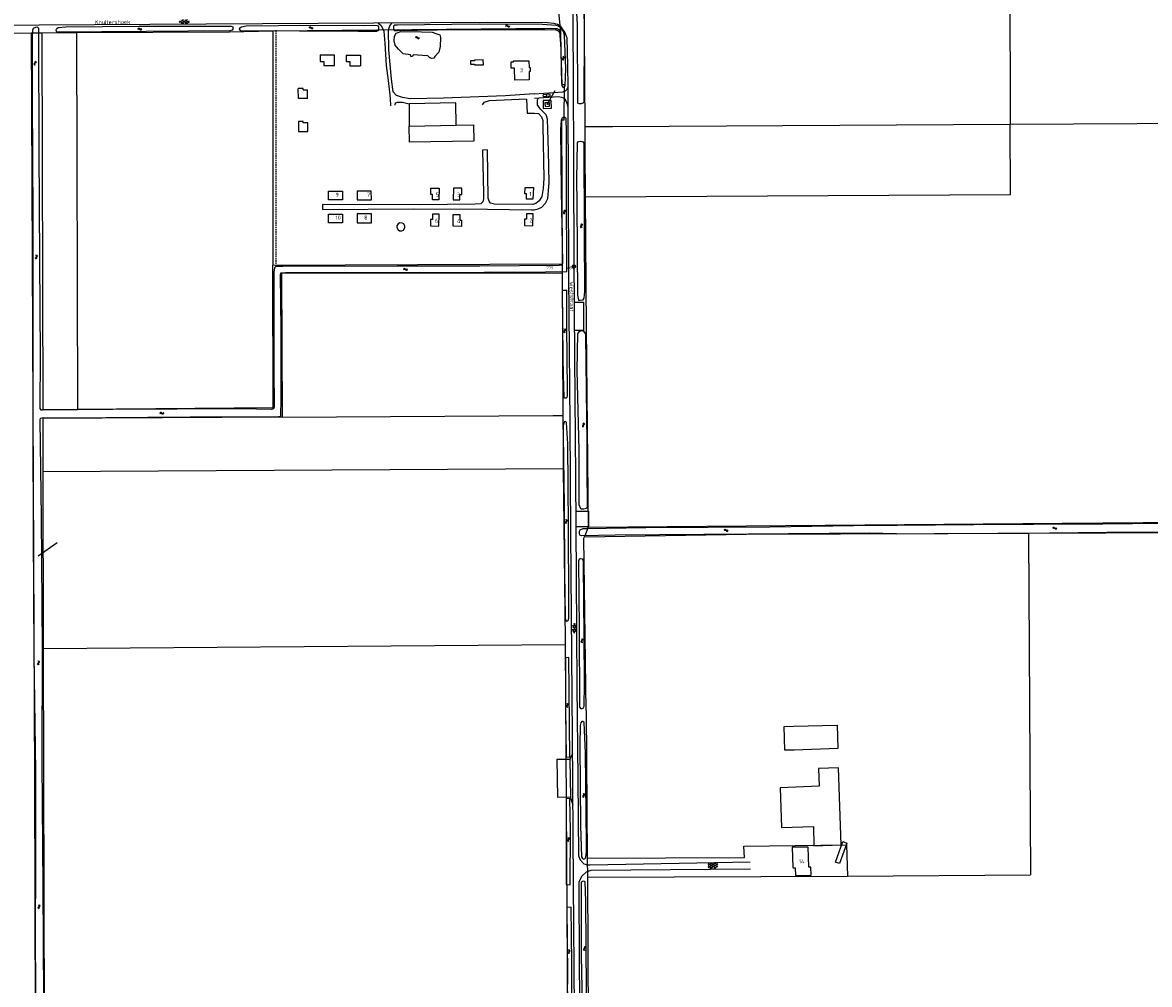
# Model space of a CAD drawing. Header units: metres. Extents: x 51973 to 58000, y 375000 to 380663.
# Tile 48 of 56: x 56557 to 57263, y 379195 to 379798. Entities that reach past the tile are written whole.
import ezdxf
from ezdxf.enums import TextEntityAlignment as Align

# ---------------------------------------------------------------- set-up
doc = ezdxf.new("R2010")
doc.units = ezdxf.units.M
doc.header["$LTSCALE"] = 0.1
doc.linetypes.add('LP', pattern=[14, 9, -5])
doc.layers.get('0').update_dxf_attribs({"linetype": 'CONTINUOUS'})
doc.layers.add('B-WA-OG-TOPOGRAFIE-G', color=253, linetype='CONTINUOUS')
doc.styles.add('ISOCP', font='ISOCP.shx', dxfattribs={"height": 1.8})

# ---------------------------------------------------------------- blocks, each defined once
blk = doc.blocks.new('M01')
at = {"color": 0}
for radius in [1.05, 0.625]:
    blk.add_circle((0, 0), radius, dxfattribs=at)
blk = doc.blocks.new('BIJPIJL')
at = {"color": 0}
blk.add_line((0, 0), (1, 0), dxfattribs=at)
blk = doc.blocks.new('S016')
at = {"color": 0, "linetype": 'Continuous'}
for points in [[(0.01, -0.38), (2.65, 1.15)], [(2.65, -1.15), (0.01, 0.38)], [(5.07, -1.15), (1.09, 1.15)], [(1.09, -1.15), (5.07, 1.15)], [(6.16, -0.38), (3.51, 1.15)], [(3.51, -1.15), (6.16, 0.37)]]:
    blk.add_lwpolyline(points, dxfattribs=at)
blk = doc.blocks.new('S014')
at = {"color": 0}
for p, q in [((0, -0.75), (4.2, 1.67)), ((0, 0.65), (1.78, 1.67)), ((5.07, -1.52), (0, 1.4)), ((2.64, -1.52), (0, 0)), ((1.08, -1.52), (6.15, 1.4)), ((6.15, -0.75), (1.95, 1.67)), ((3.51, -1.52), (6.15, 0)), ((6.15, 0.65), (4.37, 1.67))]:
    blk.add_line(p, q, dxfattribs=at)
blk = doc.blocks.new('S022')
at = {"color": 0}
for p, q in [((0.01, 1.15), (0.31, 1.15)), ((0.31, -2.3), (0.31, 2.3)), ((0.31, 2.1), (1.51, 2.1)), ((0.31, 0), (1.51, 0)), ((1.51, -2.3), (1.51, 2.3)), ((1.51, 1.05), (1.81, 1.05)), ((0.01, -1.15), (0.31, -1.15)), ((0.31, -2.1), (1.51, -2.1)), ((1.51, -1.05), (1.81, -1.05))]:
    blk.add_line(p, q, dxfattribs=at)
blk = doc.blocks.new('S05')
at = {"color": 0}
for p, q in [((0.08, 0.3), (0.38, 0.59)), ((0.11, -0.19), (0.41, 0.09)), ((0.38, 0.59), (0.68, 0.71)), ((0.41, 0.09), (0.71, 0.21)), ((0.68, 0.71), (1.01, 0.62)), ((0.71, 0.21), (1.02, 0.12)), ((1.01, 0.62), (1.33, 0.37)), ((1.02, 0.12), (1.36, -0.12)), ((1.33, 0.37), (1.66, 0.13)), ((1.66, 0.13), (1.97, 0.04)), ((1.97, 0.04), (2.28, 0.16)), ((2.28, 0.16), (2.58, 0.44)), ((1.36, -0.12), (1.68, -0.37)), ((1.68, -0.37), (2, -0.46)), ((2, -0.46), (2.31, -0.33)), ((2.31, -0.33), (2.61, -0.05))]:
    blk.add_line(p, q, dxfattribs=at)

msp = doc.modelspace()

# ---------------------------------------------------------------- linework, layer by layer
at = {"layer": 'B-WA-OG-TOPOGRAFIE-G'}
for points in [[(56908.836, 379749.317), (56908.86, 379792.561), (56908.163, 379856.787), (56908.019, 379870.472), (56906.9, 379871.032), (56905.213, 379870.574), (56904.178, 379869.503), (56903.097, 379866.727), (56903.009, 379852.259), (56903.991, 379804.195), (56904.301, 379797.187)], [(56908.559, 379824.606), (56908.74, 379791.833), (56909.135, 379733.2)], [(57175.5, 379826.16), (57175.72, 379734.62)], [(56901.399, 379817.772), (56901.966, 379767.212), (56901.971, 379706.254), (56902.224, 379650.808), (56902.7, 379588.585), (56903.322, 379513.488), (56903.664, 379450.966), (56904.233, 379382.479), (56904.806, 379324.366), (56905.28, 379275.973), (56906.23, 379273.536), (56908.618, 379271.089), (56910.79, 379270.371), (56912.427, 379270.302), (57012.749, 379272.214)], [(56892.39, 379807.169), (56893.901, 379792.241)], [(56902.662, 379179.409), (56902.165, 379258.657), (56901.499, 379351.016), (56900.424, 379478.249), (56899.987, 379546.945), (56899.123, 379639.41), (56898.906, 379698.86), (56898.718, 379745.06), (56898.665, 379758.03), (56898.61, 379771.482), (56898.039, 379788.555), (56896.628, 379792.436), (56894.159, 379795.905), (56892.009, 379797.15), (56889.67, 379797.845), (56885.807, 379798.145), (56848.286, 379798.306), (56776.896, 379797.887), (56707.285, 379797.603), (56636.536, 379797.12), (56567.286, 379796.714), (56499.803, 379796.493)], [(56563.152, 379793.428), (56562.955, 379791.108), (56562.952, 379750.056), (56563.362, 379676.749), (56563.205, 379601.343), (56563.374, 379541.13), (56563.485, 379479.383), (56563.932, 379402.122), (56564.943, 379329.067), (56564.928, 379263.983), (56564.82, 379233.876), (56565.002, 379184.743)], [(56568.433, 379555.5), (56567.987, 379556.377), (56568.188, 379589.802), (56567.624, 379649.046), (56567.251, 379718.765), (56567.125, 379789.839), (56567.091, 379794.672), (56566.301, 379795.557), (56564.964, 379795.228), (56563.589, 379794.607), (56563.152, 379793.428)], [(56683.397, 379796.034), (56687.596, 379796.183), (56688.614, 379795.583), (56688.538, 379794.275), (56688.136, 379793.538), (56686.79, 379793.16), (56634.578, 379792.73), (56578.354, 379792.236), (56578.101, 379792.783), (56577.855, 379793.841), (56578.256, 379794.668), (56579.125, 379795.243), (56583.991, 379795.67), (56629.879, 379796.175), (56683.397, 379796.034)], [(56590.65, 379792.075), (56686.553, 379792.576), (56713.64, 379793.17)], [(56693.598, 379793.163), (56692.791, 379794.222), (56693.089, 379795.066), (56694.012, 379795.746), (56696.976, 379796.239), (56737.345, 379796.625), (56770.346, 379796.595)], [(56777.197, 379796.748), (56779.328, 379796.602), (56779.822, 379795.702), (56779.977, 379794.415), (56779.856, 379793.411), (56778.731, 379792.695), (56767.218, 379792.808), (56693.598, 379793.163)], [(56713.64, 379793.17), (56887.72, 379794.86)], [(56713.64, 379793.17), (56713.689, 379646.351)], [(56770.346, 379796.595), (56777.197, 379796.748)], [(56779.625, 379797.903), (56781.349, 379796.772), (56782.284, 379795.253), (56783.211, 379792.897), (56783.753, 379785.402), (56784.789, 379771.363), (56785.983, 379762.073), (56786.694, 379754.744), (56787.158, 379750.715), (56787.449, 379746.241)], [(56877.331, 379753.591), (56859.5, 379752.522), (56820.639, 379750.946), (56799.676, 379750.537), (56794.988, 379751.309), (56791.201, 379752.632), (56789.156, 379754.999), (56787.946, 379762.78), (56786.452, 379781.351), (56786.126, 379793.763), (56786.934, 379796.382)], [(56786.934, 379796.382), (56788.256, 379797.954)], [(56791.786, 379796.758), (56789.949, 379796.721), (56789.327, 379796.001), (56789.37, 379794.659), (56789.805, 379793.481), (56791.817, 379793.405), (56829.271, 379794.1), (56884.213, 379794.065), (56890.917, 379793.776), (56892.031, 379793.318)], [(56891.071, 379796.609), (56882.636, 379797.08), (56842.979, 379797.289), (56808.765, 379796.999), (56791.786, 379796.758)], [(56887.72, 379794.86), (56890.64, 379794.64), (56891.749, 379794.533), (56892.371, 379794.289), (56892.833, 379793.981), (56893.287, 379793.533), (56893.596, 379793.077), (56893.792, 379792.633), (56893.901, 379792.241)], [(56896.446, 379790.507), (56895.77, 379792.778), (56894.116, 379795.086), (56892.617, 379796.163), (56891.071, 379796.609)], [(56893.99, 379786.544), (56893.649, 379791.351), (56893.072, 379792.543), (56892.031, 379793.318)], [(56904.301, 379797.187), (56904.525, 379747.866)], [(56415.943, 379790.519), (56477.114, 379791.117), (56562.22, 379791.926)], [(56562.22, 379791.926), (56568.94, 379791.961)], [(56562.22, 379791.926), (56563.277, 379556.013), (56564.295, 379324.558), (56564.735, 379172.799)], [(56568.94, 379791.961), (56590.65, 379792.075)], [(56568.94, 379791.961), (56569.488, 379555.74), (56591.215, 379555.933)], [(56590.65, 379792.075), (56591.215, 379555.933)], [(56817.674, 379779.85), (56815.261, 379777.142), (56814.506, 379775.965), (56813.195, 379775.857), (56811.779, 379776.397), (56810.794, 379777.4), (56810.628, 379777.567), (56801.554, 379778.03), (56801.18, 379777.054), (56800.094, 379777.167), (56799.838, 379778.059), (56795.435, 379778.858), (56792.349, 379781.749), (56790.325, 379784.096), (56789.705, 379786.965), (56789.83, 379789.908), (56790.962, 379791.737)], [(56790.962, 379791.737), (56793.934, 379792.714), (56806.844, 379792.643), (56813.603, 379792.242), (56816.333, 379791.376), (56818.227, 379790.687), (56818.824, 379788.893), (56818.434, 379783.307), (56817.674, 379779.85)], [(56893.901, 379792.241), (56893.969, 379791.59), (56894.46, 379759.66), (56896.16, 379759.55), (56896.08, 379737.21), (56894.48, 379737.2), (56894.951, 379647.222)], [(56893.99, 379786.544), (56894.584, 379766.777)], [(56894.584, 379766.777), (56894.757, 379758.947), (56895.423, 379757.822), (56896.39, 379757.945), (56896.922, 379758.658), (56897.286, 379769.616), (56896.446, 379790.507)], [(56743.362, 379778.052), (56743.342, 379774.043)], [(56743.342, 379774.043), (56745.7, 379774.036)], [(56743.362, 379778.052), (56752.348, 379778.054)], [(56745.7, 379774.036), (56745.702, 379771.352)], [(56752.342, 379771.346), (56752.348, 379778.054)], [(56759.654, 379778.021), (56759.628, 379773.979)], [(56759.628, 379773.979), (56761.974, 379773.981)], [(56759.654, 379778.021), (56768.645, 379778.013)], [(56761.974, 379773.981), (56761.957, 379771.319)], [(56768.645, 379778.013), (56768.611, 379771.313)], [(56837.526, 379774.297), (56837.566, 379772.298), (56840.095, 379772.347), (56840.104, 379771.847), (56845.591, 379771.954), (56845.532, 379774.954), (56840.046, 379774.846), (56840.055, 379774.347), (56837.526, 379774.297)], [(56865.253, 379762.332), (56865.194, 379769.844), (56862.991, 379769.826), (56862.96, 379773.712), (56864.573, 379773.725), (56864.568, 379774.326), (56874.176, 379774.442), (56874.213, 379770.232), (56874.983, 379770.238), (56875.006, 379767.638), (56874.226, 379767.631), (56874.271, 379762.441), (56865.253, 379762.332)], [(56745.702, 379771.352), (56752.342, 379771.346)], [(56761.957, 379771.319), (56768.611, 379771.313)], [(56877.331, 379753.591), (56895.625, 379754.929), (56897.113, 379755.552), (56898.065, 379756.523), (56898.665, 379758.03)], [(56732.644, 379757.032), (56729.649, 379757.007)], [(56729.712, 379750.748), (56729.649, 379757.007)], [(56735.466, 379750.816), (56729.712, 379750.748)], [(56732.643, 379756.215), (56732.644, 379757.032)], [(56732.643, 379756.215), (56735.417, 379756.21)], [(56735.466, 379750.816), (56735.417, 379756.21)], [(56845.071, 379718.438), (56845.713, 379691.396), (56845.666, 379687.934), (56845.248, 379685.929), (56844.004, 379684.773), (56840.481, 379684.485), (56805.732, 379684.133), (56744.757, 379684.395), (56744.726, 379681.266), (56801.796, 379681.657), (56848.184, 379681.426), (56875.789, 379680.876), (56877.411, 379680.916), (56879.876, 379681.563), (56882.178, 379682.602), (56884.606, 379685.094), (56886.089, 379688.153), (56886.855, 379697.927), (56886.381, 379717.941), (56885.848, 379737.732), (56885.038, 379740.59), (56883.154, 379742.341), (56881.218, 379744.373), (56879.565, 379746.736), (56879.484, 379749.979), (56879.883, 379750.832)], [(56898.718, 379745.06), (56898.115, 379747.678), (56897.098, 379749.842), (56895.831, 379750.929), (56894.702, 379751.467), (56892.478, 379751.759), (56877.71, 379750.672)], [(56790.414, 379746.547), (56790.485, 379748.056), (56791.774, 379748.379), (56794.848, 379748.404), (56799.01, 379747.49)], [(56828.632, 379734.072), (56828.39, 379748.05), (56799.01, 379747.49), (56799.14, 379733.51)], [(56872.67, 379750.437), (56849.24, 379749.325), (56845.932, 379748.239), (56844.911, 379746.74)], [(56872.67, 379750.437), (56873.031, 379741.602), (56877.726, 379741.668), (56880.126, 379741.309), (56881.951, 379739.279), (56882.821, 379736.867), (56882.957, 379733.568), (56883.472, 379700.587), (56882.963, 379694.276), (56882.133, 379689.366), (56880.486, 379686.699), (56878.513, 379685.041), (56876.661, 379684.221), (56852.574, 379684.569), (56850.065, 379685.152), (56849.184, 379686.502), (56848.587, 379688.297), (56848.213, 379718.594), (56845.071, 379718.438)], [(56888.2, 379744.67), (56888.08, 379749.55), (56882.99, 379749.5), (56883.16, 379744.5), (56888.2, 379744.67)], [(56887.03, 379745.86), (56886.93, 379748.12), (56884.18, 379748.03), (56884.26, 379745.77), (56887.03, 379745.86)], [(56908.836, 379749.317), (56908.292, 379748.095), (56906.941, 379747.331), (56905.601, 379747.35), (56904.525, 379747.866)], [(56897.831, 379642.421), (56897.838, 379649.398), (56897.596, 379687.3), (56897.769, 379729.582), (56897.428, 379738.193), (56896.885, 379738.944), (56896.05, 379739.043), (56894.886, 379738.411), (56894.392, 379737.21), (56893.896, 379731.099), (56894.362, 379693.079), (56895.275, 379647.501), (56894.72, 379646.324), (56893.052, 379646.043), (56843.371, 379645.628), (56791.68, 379645.585), (56719.86, 379645.411), (56715.513, 379645.369), (56714.738, 379644.546), (56714.354, 379641.887), (56714.221, 379581.196), (56714.453, 379557.458), (56714.126, 379556.336), (56712.884, 379555.79), (56694.076, 379556.244), (56613.519, 379555.714), (56569.368, 379555.451), (56568.433, 379555.5)], [(56729.782, 379736.285), (56729.763, 379730.038)], [(56729.763, 379730.038), (56735.523, 379730.046)], [(56732.729, 379736.291), (56729.782, 379736.285)], [(56732.731, 379735.456), (56732.729, 379736.291)], [(56735.511, 379735.476), (56732.731, 379735.456)], [(56735.523, 379730.046), (56735.511, 379735.476)], [(56839.333, 379734.276), (56839.526, 379724.118), (56799.334, 379723.352), (56799.14, 379733.51)], [(56799.14, 379733.51), (56828.632, 379734.072)], [(56828.632, 379734.072), (56839.333, 379734.276)], [(56909.135, 379733.2), (56926.535, 379733.293), (57175.72, 379734.62)], [(56909.135, 379733.2), (56909.24, 379717.628), (56909.43, 379689.151)], [(56909.43, 379689.151), (57175.87, 379690.55), (57175.72, 379734.62)], [(57175.72, 379734.62), (57334.71, 379735.48)], [(56904.311, 379722.711), (56903.986, 379700.426), (56904.221, 379684.809)], [(56904.221, 379684.809), (56904.634, 379627.504), (56905.139, 379624.428), (56906.315, 379624.255), (56908.101, 379624.478), (56908.858, 379625.644), (56909.126, 379629.832), (56909.018, 379666.24), (56908.763, 379722.457)], [(56904.311, 379722.711), (56905.272, 379723.705), (56906.619, 379724.019), (56907.921, 379723.554), (56908.763, 379722.457)], [(56817.775, 379687.179), (56813.675, 379687.22), (56813.709, 379690.62), (56812.61, 379690.631), (56812.65, 379694.581), (56817.849, 379694.528), (56817.775, 379687.179)], [(56826.764, 379687.278), (56830.863, 379687.179), (56830.946, 379690.578), (56832.046, 379690.551), (56832.142, 379694.5), (56826.943, 379694.626), (56826.764, 379687.278)], [(56876.95, 379694.999), (56876.612, 379687.667), (56872.518, 379687.639), (56872.674, 379691.019), (56871.573, 379691.012), (56871.755, 379694.963), (56876.95, 379694.999)], [(56748.49, 379687.145), (56748.467, 379692.664), (56757.416, 379692.701), (56757.416, 379687.182), (56748.49, 379687.145)], [(56775.401, 379687.257), (56775.395, 379692.776), (56766.459, 379692.739), (56766.477, 379687.22), (56775.401, 379687.257)], [(56909.43, 379689.151), (56910, 379607.04), (56911.21, 379482.12)], [(56757.418, 379672.818), (56748.548, 379672.782), (56748.526, 379678.307), (56757.418, 379678.344), (56757.418, 379672.818)], [(56775.415, 379672.893), (56775.409, 379678.419), (56766.507, 379678.382), (56766.525, 379672.856), (56775.415, 379672.893)], [(56817.809, 379678.167), (56813.709, 379678.225), (56813.661, 379674.825), (56812.561, 379674.841), (56812.506, 379670.891), (56817.705, 379670.818), (56817.809, 379678.167)], [(56826.712, 379678.042), (56830.811, 379677.984), (56830.763, 379674.585), (56831.863, 379674.569), (56831.808, 379670.62), (56826.608, 379670.693), (56826.712, 379678.042)], [(56876.718, 379678.366), (56872.618, 379678.426), (56872.568, 379675.027), (56871.468, 379675.043), (56871.41, 379671.093), (56876.61, 379671.017), (56876.718, 379678.366)], [(56794.604, 379667.795), (56795.588, 379668.32), (56796.365, 379669.665), (56796.423, 379670.727), (56795.751, 379672.158), (56794.763, 379672.712), (56793.251, 379672.753), (56792.236, 379672.261), (56791.401, 379670.94), (56791.371, 379669.832), (56792.111, 379668.451), (56793.018, 379667.874), (56794.604, 379667.795)], [(56591.215, 379555.933), (56713.896, 379557.022), (56713.689, 379646.351)], [(56713.689, 379646.351), (56894.951, 379647.222)], [(56894.951, 379647.222), (56894.982, 379641.55)], [(56570.188, 379187.294), (56569.799, 379256.504), (56569.194, 379334.804), (56569.386, 379405.555), (56568.811, 379488.227), (56567.848, 379549.231), (56568.194, 379550.292), (56569.724, 379550.791), (56582.497, 379550.692), (56661.949, 379551.315), (56717.31, 379551.42), (56718.274, 379551.496), (56718.642, 379551.924), (56718.843, 379562.191), (56718.856, 379606.195), (56718.571, 379640.279), (56718.714, 379641.472), (56721.716, 379641.78)], [(56719.041, 379641.25), (56894.982, 379641.55)], [(56719.041, 379641.25), (56719.43, 379551.056)], [(56721.716, 379641.78), (56787.14, 379641.653), (56846.193, 379641.906), (56884.537, 379642.058)], [(56884.537, 379642.058), (56897.831, 379642.421)], [(56894.982, 379641.55), (56895.477, 379552.12)], [(56895.011, 379630.686), (56897.819, 379630.72)], [(56895.011, 379630.686), (56895.452, 379588.556), (56895.695, 379577.281)], [(56895.695, 379577.281), (56896.083, 379563.404), (56896.726, 379563.126), (56897.626, 379563.135), (56898.072, 379563.542), (56898.281, 379564.532), (56898.22, 379567.97), (56897.797, 379607.936), (56897.819, 379630.72)], [(56902.435, 379623.178), (56908.413, 379623.178), (56908.413, 379605.331), (56902.571, 379605.409)], [(56910.458, 379518.629), (56910.545, 379494.864), (56910.231, 379493.791), (56908.541, 379493.447), (56907.173, 379493.336), (56906.682, 379493.601), (56905.541, 379495.986), (56905.608, 379530.416), (56904.324, 379580.362), (56904.705, 379603.429), (56906.111, 379604.86), (56907.332, 379605.328), (56908.239, 379604.916), (56909.301, 379603.512), (56909.649, 379602.159), (56910.025, 379567.904), (56910.396, 379535.204), (56910.458, 379518.629)], [(56719.43, 379551.056), (56569.501, 379550.149), (56569.576, 379516.98)], [(56719.43, 379551.056), (56889.311, 379552.084), (56895.477, 379552.12)], [(56895.477, 379552.12), (56895.574, 379534.563), (56895.636, 379518.76)], [(56896.811, 379425.671), (56897.043, 379423.806), (56897.981, 379423.134), (56898.765, 379423.616), (56899.177, 379424.954), (56899.122, 379435.542), (56898.903, 379482.364), (56898.615, 379534.235), (56897.728, 379547.708), (56896.976, 379548.284), (56896.44, 379547.99), (56896.024, 379547.346), (56895.656, 379545.673), (56895.681, 379539.539), (56896.217, 379495.883), (56896.408, 379453.487), (56896.811, 379425.671)], [(56569.576, 379516.98), (56895.636, 379518.76)], [(56895.636, 379518.76), (56896.917, 379411.22), (56896.935, 379408.515)], [(56569.576, 379516.98), (56569.825, 379408.578), (56569.831, 379405.996)], [(56903.439, 379492.13), (56911.443, 379492.166), (56911.542, 379482.232), (56903.493, 379482.188)], [(57104.522, 379477.834), (57087.555, 379478.344), (57011.576, 379477.748), (56928.11, 379477.061), (56907.33, 379476.659), (56906.107, 379477.031), (56905.792, 379477.903), (56905.885, 379479.658), (56906.262, 379480.43), (56908.03, 379481.161), (56910.25, 379481.307), (56947.453, 379481.823), (57025.067, 379482.191), (57090.961, 379483.416), (57104.93, 379483.13)], [(56911.21, 379482.12), (57208.36, 379484.52), (57335.343, 379485.519)], [(57611.494, 379486.27), (57610.265, 379486.275), (57604.771, 379486.413), (57591.915, 379486.389), (57568.249, 379486.277), (57539.734, 379486.136), (57511.116, 379486.161), (57478.102, 379485.956), (57444.966, 379485.642), (57403.171, 379485.454), (57353.902, 379484.987), (57317.539, 379484.728), (57271.054, 379484.269), (57233.733, 379484.002), (57190.303, 379483.739), (57152.914, 379483.577), (57104.93, 379483.13)], [(56909.92, 379367.05), (56908.631, 379475.201), (56908.949, 379475.978)], [(56908.949, 379475.978), (56909.769, 379477.986), (56910.837, 379480.599)], [(56908.949, 379475.978), (57010.41, 379477.63), (57187.182, 379478.21)], [(56910.837, 379480.599), (56911.21, 379482.12)], [(57104.522, 379477.834), (57136.59, 379478.14), (57167.956, 379478.307), (57200.404, 379478.606), (57236.232, 379478.861), (57278.845, 379479.058), (57314.218, 379479.382), (57331.666, 379479.653), (57332.864, 379479.648), (57333.325, 379479.646), (57333.521, 379479.338), (57333.525, 379478.785), (57333.378, 379469.414), (57333.113, 379415.177), (57333.554, 379348.124), (57334.435, 379285.174), (57334.464, 379221.275), (57334.392, 379173.803)], [(57187.182, 379478.21), (57332.75, 379478.91)], [(57187.182, 379478.21), (57187.188, 379477.063)], [(57187.188, 379477.063), (57188.376, 379264.152)], [(56908.744, 379383.756), (56908.587, 379369.631), (56908.005, 379368.381), (56907.383, 379368.108), (56906.798, 379368.276), (56906.111, 379369.263), (56905.939, 379370.789), (56905.742, 379418.321), (56905.499, 379460.923), (56905.786, 379462.213), (56906.455, 379462.486), (56907.596, 379462.157), (56908.048, 379461.139), (56908.193, 379458.139), (56908.508, 379413.971), (56908.744, 379383.756)], [(56569.831, 379405.996), (56896.935, 379408.515)], [(56569.831, 379405.996), (56570.364, 379172.997)], [(56896.935, 379408.515), (56898.223, 379174.522)], [(56897.523, 379338.011), (56899.705, 379337.965), (56899.205, 379400.286), (56897.123, 379400.072), (56897.126, 379368.425), (56897.523, 379338.011)], [(56909.92, 379367.05), (56910.68, 379274.57)], [(56910.181, 379283.773), (56909.607, 379340.709), (56908.8, 379359.576), (56907.9, 379360.35), (56907.236, 379360.301), (56906.609, 379359.458), (56906.145, 379357.776), (56906.093, 379345.372), (56906.533, 379294.754), (56907.105, 379275.375), (56907.785, 379274.295), (56908.643, 379273.966), (56909.346, 379274.306), (56909.835, 379275.264), (56910.285, 379278.379), (56910.181, 379283.773)], [(57040.318, 379342.384), (57034.463, 379342.19), (57034.072, 379357.094), (57039.818, 379357.245)], [(57039.818, 379357.245), (57067.309, 379357.966), (57067.792, 379343.293), (57040.318, 379342.384)], [(56901.811, 379307.79), (56900.187, 379312.765), (56892.22, 379312.662), (56891.818, 379336.562), (56899.757, 379336.607), (56901.577, 379340.246)], [(56899.757, 379336.607), (56900.187, 379312.765)], [(57069.78, 379282.89), (57068.19, 379331.2), (57055.55, 379330.75), (57055.95, 379319.64), (57031.61, 379318.75), (57032.47, 379293.88), (57052.39, 379294.48), (57052.76, 379282.33), (57069.78, 379282.89)], [(56897.562, 379258.149), (56900.016, 379257.935), (56900.274, 379292.03), (56899.855, 379312.02), (56897.494, 379311.847), (56897.425, 379285.986), (56897.562, 379258.149)], [(57066.177, 379272.096), (57070.815, 379284.98), (57073.433, 379284.037), (57068.795, 379271.153), (57066.177, 379272.096)], [(56910.68, 379274.57), (57009.2, 379275.09), (57008.74, 379282.01), (57073.23, 379282.87), (57073.85, 379263.33)], [(57050.91, 379263.99), (57050.78, 379269.04), (57049.5, 379268.99), (57049.09, 379281.51), (57039.12, 379281.39), (57039.51, 379268.64), (57039.61, 379268.65), (57039.63, 379268.54), (57041.03, 379268.58), (57041.17, 379263.77), (57050.91, 379263.99)], [(56910.68, 379274.57), (56910.78, 379262.71)], [(57012.951, 379267.704), (56912.959, 379266.935), (56909.992, 379265.705), (56907.236, 379263.232), (56905.986, 379261.025), (56905.347, 379259.337), (56905.501, 379252.972), (56905.697, 379213.214), (56905.845, 379183.192)], [(57073.85, 379263.33), (57188.376, 379264.152)], [(56910.225, 379191.848), (56909.755, 379247.578), (56909.375, 379259.721), (56908.593, 379260.084), (56907.667, 379259.928), (56906.973, 379259.639), (56906.792, 379256.668), (56906.936, 379213.254), (56907.402, 379183.272), (56908.257, 379181.873), (56909.333, 379182.201), (56909.843, 379182.808), (56910.237, 379183.559), (56910.378, 379185.575), (56910.225, 379191.848)], [(56910.78, 379262.71), (57073.85, 379263.33)], [(56910.78, 379262.71), (56911.363, 379171.161)], [(56898.14, 379189.593), (56898.303, 379187.49), (56901.068, 379187.374), (56900.971, 379208.792), (56900.526, 379243.92), (56897.895, 379243.712), (56898.248, 379201.396), (56898.14, 379189.593)]]:
    msp.add_lwpolyline(points, dxfattribs=at)
at = {"layer": 'B-WA-OG-TOPOGRAFIE-G', "linetype": 'LP'}
msp.add_lwpolyline([(56715.517, 379793.547), (56715.513, 379645.369)], dxfattribs=at)

# ---------------------------------------------------------------- block references
at = {"layer": 'B-WA-OG-TOPOGRAFIE-G'}
for name, p, rotation in [('S016', (56661.216, 379798.846), 180.4010639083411), ('S05', (56628.935, 379794.131), 1.6038627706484), ('S05', (56736.34, 379795.01), 357.3063889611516), ('S05', (56862.14, 379796.096), 173.2232171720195), ('S05', (56802.926, 379788.907), 354.146908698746), ('S05', (56564.68, 379774.271), 261.8942064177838), ('S05', (56895.936, 379774.636), 94.53052056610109), ('S022', (56885.36, 379751.71), 93.89789623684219), ('S05', (56896.172, 379681.018), 270.3437705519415), ('S05', (56906.844, 379672.334), 270.2864765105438), ('S05', (56565.711, 379649.971), 91.37483478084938), ('S05', (56798.137, 379643.759), 180.8593722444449), ('S05', (56896.57, 379603.781), 87.02032621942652), ('S05', (56645.408, 379553.62), 184.2448620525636), ('S05', (56908.119, 379547.456), 269.2551968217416), ('S05', (56897.661, 379484.255), 90.05729576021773), ('S05', (56996.293, 379480.068), 357.9361802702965), ('S05', (57204.908, 379481.495), 180), ('S016', (56902.542, 379415.515), 87.53533664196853), ('S05', (56907.176, 379412.326), 270.6302281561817), ('S05', (56567.048, 379395.608), 90.74480317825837), ('S05', (56898.225, 379368.96), 89.25519682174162), ('S05', (56908.232, 379315.276), 272.5219079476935), ('S05', (56899.017, 379284.878), 89.59893609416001), ('S014', (56986.408, 379269.543), 2.407413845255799), ('S05', (56567.334, 379242.736), 90.22918189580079), ('S05', (56899.478, 379214.592), 90.11459140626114), ('S05', (56908.779, 379219.325), 270.2291818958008)]:
    msp.add_blockref(name, p, dxfattribs=dict(at, rotation=rotation))
at = {"layer": 'B-WA-OG-TOPOGRAFIE-G', "color": 7}
for p, xscale, yscale, rotation in [((56885.625, 379747.045), 10.03057231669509, 10.03057231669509, 60.32455178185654), ((56566.735, 379464.005), 14.61579847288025, 14.61579847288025, 35.74866989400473)]:
    msp.add_blockref('BIJPIJL', p, dxfattribs=dict(at, xscale=xscale, yscale=yscale, rotation=rotation))
at = {"layer": 'B-WA-OG-TOPOGRAFIE-G'}
ref = msp.add_blockref('M01', (56902.36, 379645.51), dxfattribs=at)
ref.add_attrib('0', '779      W84', dxfattribs={"layer": '0', "color": 0, "height": 1.8, "style": 'ISOCP'}).set_placement((56902.36, 379645.51), align=Align.TOP_RIGHT)

# ---------------------------------------------------------------- texts
at = {"layer": 'B-WA-OG-TOPOGRAFIE-G', "style": 'ISOCP'}
for s, rotation, p in [('Knuitershoek', 0.401064, (56602.183, 379797.352)), ('9', 0.229182, (56752.945, 379689.164)), (' 7', 0.229182, (56770.931, 379689.238)), ('10', 0.229182, (56752.975, 379674.8)), ('8', 0.229182, (56770.962, 379674.874)), ('Weststraat', 271.203035, (56899.573, 379635.909))]:
    msp.add_text(s, height=2.5, rotation=rotation, dxfattribs=at).set_placement(p)
for s, p in [('3', (56868.574, 379767.253)), ('3t', (56885.58, 379746.97)), ('5', (56815.731, 379689.22)), ('3', (56828.987, 379689.278)), ('1', (56874.419, 379689.639)), ('6', (56815.247, 379672.891)), ('4', (56829.12, 379672.693)), ('2', (56874.414, 379673.093)), ('14', (57043.241, 379271.267))]:
    msp.add_text(s, height=2.5, dxfattribs=at).set_placement(p)

doc.saveas('drawing.dxf')
